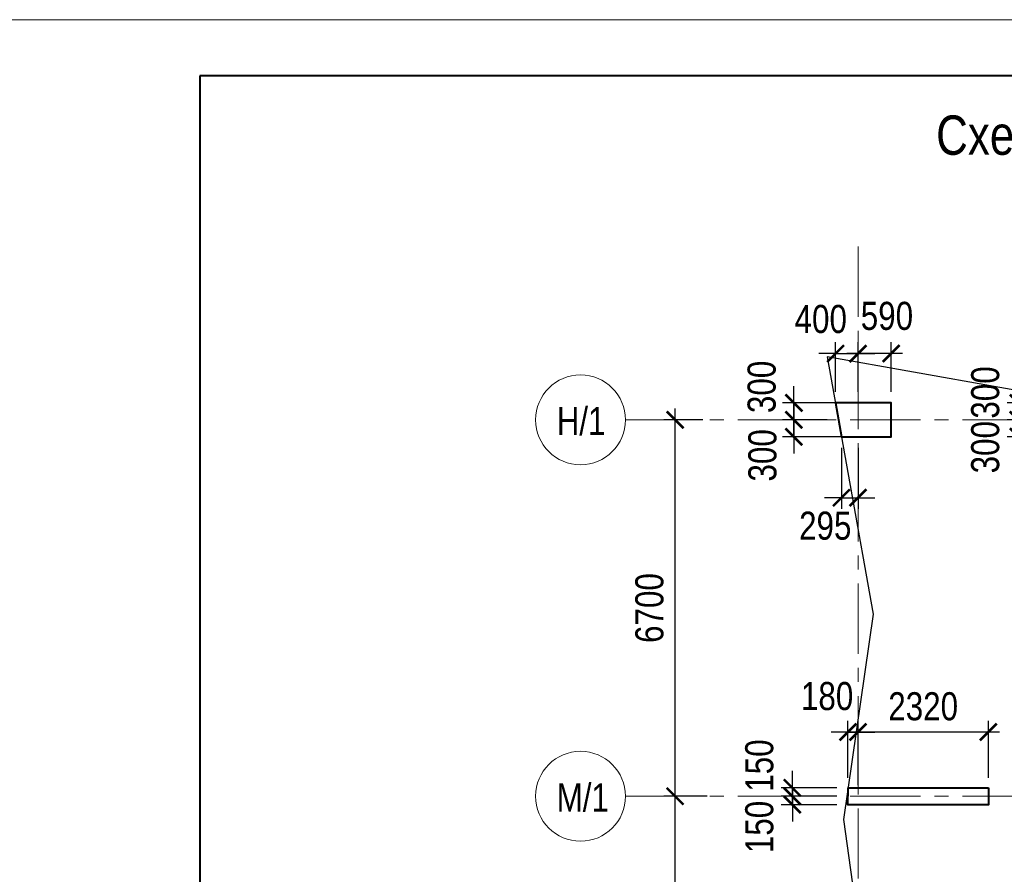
# Model space of a CAD drawing. Header units: inches. Extents: x -7218622 to -7066149, y 5758361 to 6202306.
# Tile 20 of 40: x -7167589 to -7150062, y 5900220 to 5915432. Entities that reach past the tile are written whole.
import ezdxf

# ---------------------------------------------------------------- set-up
doc = ezdxf.new("R2010")
doc.units = ezdxf.units.IN
doc.header["$LTSCALE"] = 1000
doc.header["$MEASUREMENT"] = 0
doc.linetypes.add('CENTER', pattern=[2, 1.25, -0.25, 0.25, -0.25])
for name, color, linetype, lineweight in [('СК-043-С-ПИЛОНЫ', 5, 'Continuous', 40), ('СК-050-П(литы перекрытия)', 3, 'Continuous', 30), ('СК-100-О(си)', 7, 'CENTER', 15), ('СК-110-О-РАЗМЕРЫ', 7, 'Continuous', 15), ('СК-200-Р(амка)', 7, 'Continuous', 40), ('СК-210-Р-РАМКА ЛИНИИ ТОНКИЕ', 7, 'Continuous', 15), ('СК-220-Р-РАМКА ТЕКСТ', 7, 'Continuous', 15), ('СК-400-Т(екст)', 7, 'Continuous', 20)]:
    doc.layers.add(name, color=color, linetype=linetype, lineweight=lineweight)
doc.styles.add('RUSS', font='arial.ttf', dxfattribs={"width": 0.8})
doc.dimstyles.new('100-200', dxfattribs={"dimscale": 0, "dimtxt": 500, "dimasz": 300, "dimexe": 200, "dimexo": 200, "dimgap": 200, "dimtad": 1, "dimdec": 0, "dimzin": 0, "dimdsep": 46, "dimtxsty": 'RUSS', "dimblk": 'ARCHTICK', "dimcen": 0.096, "dimdle": 200, "dimclrd": 7, "dimclre": 7, "dimclrt": 256, "dimadec": 0, "dimazin": 0, "dimtfac": 1, "dimtdec": 0, "dimtmove": 2, "dimatfit": 3, "dimldrblk": 'OBLIQUE', "dimfxl": 1, "dimtolj": 1, "dimtzin": 0, "dimarcsym": 0})

# ---------------------------------------------------------------- blocks, each defined once
blk = doc.blocks.new('_ArchTick')
at = {"color": 0, "linetype": 'ByBlock', "const_width": 0.15}
blk.add_lwpolyline([(-0.5, -0.5), (0.5, 0.5)], dxfattribs=at)
blk = doc.blocks.new('*D274')
at = {"layer": 'Defpoints', "color": 0, "transparency": 16777216}
for p in [(-7155922, 5901610), (-7155152, 5901610), (-7155479, 5897140)]:
    blk.add_point(p, dxfattribs=at)
at = {"layer": 'СК-110-О-РАЗМЕРЫ', "color": 7, "lineweight": -2, "transparency": 16777216}
for p, q in [((-7155922, 5896940), (-7155922, 5901810)), ((-7155352, 5901610), (-7156122, 5901610)), ((-7155679, 5897140), (-7156122, 5897140))]:
    blk.add_line(p, q, dxfattribs=at)
at = {"layer": 'СК-110-О-РАЗМЕРЫ', "color": 7, "lineweight": -2, "transparency": 16777216, "xscale": 300, "yscale": 300, "zscale": 300}
for p, rotation in [((-7155922, 5901610), 90), ((-7155922, 5897140), 270)]:
    blk.add_blockref('_ArchTick', p, dxfattribs=dict(at, rotation=rotation))
at = {"layer": 'СК-110-О-РАЗМЕРЫ', "transparency": 16777216, "insert": (-7156377, 5899375), "char_height": 500, "attachment_point": 5, "rotation": 90, "style": 'RUSS'}
blk.add_mtext('\\A1;4470', dxfattribs=at)
blk = doc.blocks.new('_Oblique')
at = {"color": 0, "linetype": 'ByBlock', "lineweight": -2}
blk.add_line((-0.5, -0.5), (0.5, 0.5), dxfattribs=at)
blk = doc.blocks.new('*D275')
at = {"layer": 'Defpoints', "color": 0, "transparency": 16777216}
for p in [(-7155922, 5908310), (-7155228, 5908310), (-7155454, 5901610)]:
    blk.add_point(p, dxfattribs=at)
at = {"layer": 'СК-110-О-РАЗМЕРЫ', "color": 7, "lineweight": -2, "transparency": 16777216}
for p, q in [((-7155922, 5901410), (-7155922, 5908510)), ((-7155428, 5908310), (-7156122, 5908310)), ((-7155654, 5901610), (-7156122, 5901610))]:
    blk.add_line(p, q, dxfattribs=at)
at = {"layer": 'СК-110-О-РАЗМЕРЫ', "color": 7, "lineweight": -2, "transparency": 16777216, "xscale": 300, "yscale": 300, "zscale": 300}
for p, rotation in [((-7155922, 5908310), 90), ((-7155922, 5901610), 270)]:
    blk.add_blockref('_ArchTick', p, dxfattribs=dict(at, rotation=rotation))
at = {"layer": 'СК-110-О-РАЗМЕРЫ', "transparency": 16777216, "insert": (-7156377, 5904960), "char_height": 500, "attachment_point": 5, "rotation": 90, "style": 'RUSS'}
blk.add_mtext('\\A1;6700', dxfattribs=at)
blk = doc.blocks.new('*D191')
at = {"layer": 'Defpoints', "color": 0, "transparency": 16777216}
for p in [(-7152842, 5901760), (-7153835, 5901610), (-7152845, 5901610)]:
    blk.add_point(p, dxfattribs=at)
at = {"layer": 'СК-110-О-РАЗМЕРЫ', "color": 7, "lineweight": -2, "transparency": 16777216}
for p, q in [((-7153835, 5901760), (-7153835, 5902060)), ((-7153042, 5901760), (-7154035, 5901760)), ((-7153835, 5901760), (-7153835, 5901610)), ((-7153045, 5901610), (-7154035, 5901610)), ((-7153835, 5901610), (-7153835, 5901310))]:
    blk.add_line(p, q, dxfattribs=at)
at = {"layer": 'СК-110-О-РАЗМЕРЫ', "color": 7, "lineweight": -2, "transparency": 16777216, "xscale": 300, "yscale": 300, "zscale": 300}
for p, rotation in [((-7153835, 5901760), 270), ((-7153835, 5901610), 90)]:
    blk.add_blockref('_ArchTick', p, dxfattribs=dict(at, rotation=rotation))
at = {"layer": 'СК-110-О-РАЗМЕРЫ', "transparency": 16777216, "insert": (-7154421, 5902156), "char_height": 500, "attachment_point": 5, "rotation": 90, "style": 'RUSS'}
blk.add_mtext('\\A1;150', dxfattribs=at)
blk = doc.blocks.new('*D192')
at = {"layer": 'Defpoints', "color": 0, "transparency": 16777216}
for p in [(-7153835, 5901610), (-7152845, 5901610), (-7152845, 5901460)]:
    blk.add_point(p, dxfattribs=at)
at = {"layer": 'СК-110-О-РАЗМЕРЫ', "color": 7, "lineweight": -2, "transparency": 16777216}
for p, q in [((-7153835, 5901610), (-7153835, 5901910)), ((-7153045, 5901610), (-7154035, 5901610)), ((-7153835, 5901460), (-7153835, 5901610)), ((-7153045, 5901460), (-7154035, 5901460)), ((-7153835, 5901460), (-7153835, 5901160))]:
    blk.add_line(p, q, dxfattribs=at)
at = {"layer": 'СК-110-О-РАЗМЕРЫ', "color": 7, "lineweight": -2, "transparency": 16777216, "xscale": 300, "yscale": 300, "zscale": 300}
for p, rotation in [((-7153835, 5901610), 270), ((-7153835, 5901460), 90)]:
    blk.add_blockref('_ArchTick', p, dxfattribs=dict(at, rotation=rotation))
at = {"layer": 'СК-110-О-РАЗМЕРЫ', "transparency": 16777216, "insert": (-7154421, 5901063), "char_height": 500, "attachment_point": 5, "rotation": 90, "style": 'RUSS'}
blk.add_mtext('\\A1;150', dxfattribs=at)
blk = doc.blocks.new('*D193')
at = {"layer": 'Defpoints', "color": 0, "transparency": 16777216}
for p in [(-7152666, 5902753), (-7152666, 5901610), (-7150345, 5901735)]:
    blk.add_point(p, dxfattribs=at)
at = {"layer": 'СК-110-О-РАЗМЕРЫ', "color": 7, "lineweight": -2, "transparency": 16777216}
for p, q in [((-7152666, 5901810), (-7152666, 5902953)), ((-7150345, 5901935), (-7150345, 5902953)), ((-7150145, 5902753), (-7152866, 5902753))]:
    blk.add_line(p, q, dxfattribs=at)
at = {"layer": 'СК-110-О-РАЗМЕРЫ', "color": 7, "lineweight": -2, "transparency": 16777216, "xscale": 300, "yscale": 300, "zscale": 300, "rotation": 180}
blk.add_blockref('_ArchTick', (-7152666, 5902753), dxfattribs=at)
at = {"layer": 'СК-110-О-РАЗМЕРЫ', "color": 7, "lineweight": -2, "transparency": 16777216, "xscale": 300, "yscale": 300, "zscale": 300}
blk.add_blockref('_ArchTick', (-7150345, 5902753), dxfattribs=at)
at = {"layer": 'СК-110-О-РАЗМЕРЫ', "transparency": 16777216, "insert": (-7151506, 5903208), "char_height": 500, "attachment_point": 5, "style": 'RUSS'}
blk.add_mtext('\\A1;2320', dxfattribs=at)
blk = doc.blocks.new('*D194')
at = {"layer": 'Defpoints', "color": 0, "transparency": 16777216}
for p in [(-7152666, 5902753), (-7152845, 5901735), (-7152666, 5901610)]:
    blk.add_point(p, dxfattribs=at)
at = {"layer": 'СК-110-О-РАЗМЕРЫ', "color": 7, "lineweight": -2, "transparency": 16777216}
for p, q in [((-7152845, 5901935), (-7152845, 5902953)), ((-7152666, 5901810), (-7152666, 5902953)), ((-7152845, 5902753), (-7153145, 5902753)), ((-7152845, 5902753), (-7152666, 5902753)), ((-7152666, 5902753), (-7152366, 5902753))]:
    blk.add_line(p, q, dxfattribs=at)
at = {"layer": 'СК-110-О-РАЗМЕРЫ', "color": 7, "lineweight": -2, "transparency": 16777216, "xscale": 300, "yscale": 300, "zscale": 300}
blk.add_blockref('_ArchTick', (-7152845, 5902753), dxfattribs=at)
at = {"layer": 'СК-110-О-РАЗМЕРЫ', "color": 7, "lineweight": -2, "transparency": 16777216, "xscale": 300, "yscale": 300, "zscale": 300, "rotation": 180}
blk.add_blockref('_ArchTick', (-7152666, 5902753), dxfattribs=at)
at = {"layer": 'СК-110-О-РАЗМЕРЫ', "transparency": 16777216, "insert": (-7153216, 5903390), "char_height": 500, "attachment_point": 5, "style": 'RUSS'}
blk.add_mtext('\\A1;180', dxfattribs=at)
blk = doc.blocks.new('*D187')
at = {"layer": 'Defpoints', "color": 0, "transparency": 16777216}
for p in [(-7152666, 5909490), (-7152666, 5909239), (-7152075, 5908610)]:
    blk.add_point(p, dxfattribs=at)
at = {"layer": 'СК-110-О-РАЗМЕРЫ', "color": 7, "lineweight": -2, "transparency": 16777216}
for p, q in [((-7152666, 5909439), (-7152666, 5909690)), ((-7152075, 5908810), (-7152075, 5909690)), ((-7151875, 5909490), (-7152866, 5909490))]:
    blk.add_line(p, q, dxfattribs=at)
at = {"layer": 'СК-110-О-РАЗМЕРЫ', "color": 7, "lineweight": -2, "transparency": 16777216, "xscale": 300, "yscale": 300, "zscale": 300, "rotation": 180}
blk.add_blockref('_ArchTick', (-7152666, 5909490), dxfattribs=at)
at = {"layer": 'СК-110-О-РАЗМЕРЫ', "color": 7, "lineweight": -2, "transparency": 16777216, "xscale": 300, "yscale": 300, "zscale": 300}
blk.add_blockref('_ArchTick', (-7152075, 5909490), dxfattribs=at)
at = {"layer": 'СК-110-О-РАЗМЕРЫ', "transparency": 16777216, "insert": (-7152151, 5910157), "char_height": 500, "attachment_point": 5, "style": 'RUSS'}
blk.add_mtext('\\A1;590', dxfattribs=at)
blk = doc.blocks.new('*D188')
at = {"layer": 'Defpoints', "color": 0, "transparency": 16777216}
for p in [(-7152075, 5908610), (-7153808, 5908310), (-7153015, 5908310)]:
    blk.add_point(p, dxfattribs=at)
at = {"layer": 'СК-110-О-РАЗМЕРЫ', "color": 7, "lineweight": -2, "transparency": 16777216}
for p, q in [((-7153808, 5908610), (-7153808, 5908910)), ((-7152275, 5908610), (-7154008, 5908610)), ((-7153808, 5908610), (-7153808, 5908310)), ((-7153215, 5908310), (-7154008, 5908310)), ((-7153808, 5908310), (-7153808, 5908010))]:
    blk.add_line(p, q, dxfattribs=at)
at = {"layer": 'СК-110-О-РАЗМЕРЫ', "color": 7, "lineweight": -2, "transparency": 16777216, "xscale": 300, "yscale": 300, "zscale": 300}
for p, rotation in [((-7153808, 5908610), 270), ((-7153808, 5908310), 90)]:
    blk.add_blockref('_ArchTick', p, dxfattribs=dict(at, rotation=rotation))
at = {"layer": 'СК-110-О-РАЗМЕРЫ', "transparency": 16777216, "insert": (-7154379, 5908896), "char_height": 500, "attachment_point": 5, "rotation": 90, "style": 'RUSS'}
blk.add_mtext('\\A1;300', dxfattribs=at)
blk = doc.blocks.new('*D189')
at = {"layer": 'Defpoints', "color": 0, "transparency": 16777216}
for p in [(-7153808, 5908310), (-7153359, 5908310), (-7152075, 5908009)]:
    blk.add_point(p, dxfattribs=at)
at = {"layer": 'СК-110-О-РАЗМЕРЫ', "color": 7, "lineweight": -2, "transparency": 16777216}
for p, q in [((-7153808, 5908310), (-7153808, 5908610)), ((-7153559, 5908310), (-7154008, 5908310)), ((-7153808, 5908009), (-7153808, 5908310)), ((-7152275, 5908009), (-7154008, 5908009)), ((-7153808, 5908009), (-7153808, 5907709))]:
    blk.add_line(p, q, dxfattribs=at)
at = {"layer": 'СК-110-О-РАЗМЕРЫ', "color": 7, "lineweight": -2, "transparency": 16777216, "xscale": 300, "yscale": 300, "zscale": 300}
for p, rotation in [((-7153808, 5908310), 270), ((-7153808, 5908009), 90)]:
    blk.add_blockref('_ArchTick', p, dxfattribs=dict(at, rotation=rotation))
at = {"layer": 'СК-110-О-РАЗМЕРЫ', "transparency": 16777216, "insert": (-7154365, 5907678), "char_height": 500, "attachment_point": 5, "rotation": 90, "style": 'RUSS'}
blk.add_mtext('\\A1;300', dxfattribs=at)
blk = doc.blocks.new('*D474')
at = {"layer": 'Defpoints', "color": 0, "transparency": 16777216}
for p in [(-7152666, 5909490), (-7153065, 5908610), (-7152666, 5908610)]:
    blk.add_point(p, dxfattribs=at)
at = {"layer": 'СК-110-О-РАЗМЕРЫ', "color": 7, "lineweight": -2, "transparency": 16777216}
for p, q in [((-7153065, 5908810), (-7153065, 5909690)), ((-7152666, 5908810), (-7152666, 5909690)), ((-7153065, 5909490), (-7153365, 5909490)), ((-7153065, 5909490), (-7152666, 5909490)), ((-7152666, 5909490), (-7152366, 5909490))]:
    blk.add_line(p, q, dxfattribs=at)
at = {"layer": 'СК-110-О-РАЗМЕРЫ', "color": 7, "lineweight": -2, "transparency": 16777216, "xscale": 300, "yscale": 300, "zscale": 300}
blk.add_blockref('_ArchTick', (-7153065, 5909490), dxfattribs=at)
at = {"layer": 'СК-110-О-РАЗМЕРЫ', "color": 7, "lineweight": -2, "transparency": 16777216, "xscale": 300, "yscale": 300, "zscale": 300, "rotation": 180}
blk.add_blockref('_ArchTick', (-7152666, 5909490), dxfattribs=at)
at = {"layer": 'СК-110-О-РАЗМЕРЫ', "transparency": 16777216, "insert": (-7153329, 5910102), "char_height": 500, "attachment_point": 5, "style": 'RUSS'}
blk.add_mtext('\\A1;400', dxfattribs=at)
blk = doc.blocks.new('*D475')
at = {"layer": 'Defpoints', "color": 0, "transparency": 16777216}
for p in [(-7149095, 5908610), (-7149813, 5908310), (-7149098, 5908310)]:
    blk.add_point(p, dxfattribs=at)
at = {"layer": 'СК-110-О-РАЗМЕРЫ', "color": 7, "lineweight": -2, "transparency": 16777216}
for p, q in [((-7149813, 5908610), (-7149813, 5908910)), ((-7149295, 5908610), (-7150013, 5908610)), ((-7149813, 5908610), (-7149813, 5908310)), ((-7149298, 5908310), (-7150013, 5908310)), ((-7149813, 5908310), (-7149813, 5908010))]:
    blk.add_line(p, q, dxfattribs=at)
at = {"layer": 'СК-110-О-РАЗМЕРЫ', "color": 7, "lineweight": -2, "transparency": 16777216, "xscale": 300, "yscale": 300, "zscale": 300}
for p, rotation in [((-7149813, 5908610), 270), ((-7149813, 5908310), 90)]:
    blk.add_blockref('_ArchTick', p, dxfattribs=dict(at, rotation=rotation))
at = {"layer": 'СК-110-О-РАЗМЕРЫ', "transparency": 16777216, "insert": (-7150399, 5908797), "char_height": 500, "attachment_point": 5, "rotation": 90, "style": 'RUSS'}
blk.add_mtext('\\A1;300', dxfattribs=at)
blk = doc.blocks.new('*D479')
at = {"layer": 'Defpoints', "color": 0, "transparency": 16777216}
for p in [(-7149813, 5908310), (-7149098, 5908310), (-7149095, 5908010)]:
    blk.add_point(p, dxfattribs=at)
at = {"layer": 'СК-110-О-РАЗМЕРЫ', "color": 7, "lineweight": -2, "transparency": 16777216}
for p, q in [((-7149813, 5908310), (-7149813, 5908610)), ((-7149298, 5908310), (-7150013, 5908310)), ((-7149813, 5908010), (-7149813, 5908310)), ((-7149295, 5908010), (-7150013, 5908010)), ((-7149813, 5908010), (-7149813, 5907710))]:
    blk.add_line(p, q, dxfattribs=at)
at = {"layer": 'СК-110-О-РАЗМЕРЫ', "color": 7, "lineweight": -2, "transparency": 16777216, "xscale": 300, "yscale": 300, "zscale": 300}
for p, rotation in [((-7149813, 5908310), 270), ((-7149813, 5908010), 90)]:
    blk.add_blockref('_ArchTick', p, dxfattribs=dict(at, rotation=rotation))
at = {"layer": 'СК-110-О-РАЗМЕРЫ', "transparency": 16777216, "insert": (-7150399, 5907823), "char_height": 500, "attachment_point": 5, "rotation": 90, "style": 'RUSS'}
blk.add_mtext('\\A1;300', dxfattribs=at)
blk = doc.blocks.new('*D476')
at = {"layer": 'Defpoints', "color": 0, "transparency": 16777216}
for p in [(-7152960, 5908009), (-7152666, 5908009), (-7152666, 5906924)]:
    blk.add_point(p, dxfattribs=at)
at = {"layer": 'СК-110-О-РАЗМЕРЫ', "color": 7, "lineweight": -2, "transparency": 16777216}
for p, q in [((-7152960, 5907809), (-7152960, 5906724)), ((-7152666, 5907809), (-7152666, 5906724)), ((-7152960, 5906924), (-7153260, 5906924)), ((-7152960, 5906924), (-7152666, 5906924)), ((-7152666, 5906924), (-7152366, 5906924))]:
    blk.add_line(p, q, dxfattribs=at)
at = {"layer": 'СК-110-О-РАЗМЕРЫ', "color": 7, "lineweight": -2, "transparency": 16777216, "xscale": 300, "yscale": 300, "zscale": 300}
blk.add_blockref('_ArchTick', (-7152960, 5906924), dxfattribs=at)
at = {"layer": 'СК-110-О-РАЗМЕРЫ', "color": 7, "lineweight": -2, "transparency": 16777216, "xscale": 300, "yscale": 300, "zscale": 300, "rotation": 180}
blk.add_blockref('_ArchTick', (-7152666, 5906924), dxfattribs=at)
at = {"layer": 'СК-110-О-РАЗМЕРЫ', "transparency": 16777216, "insert": (-7153249, 5906423), "char_height": 500, "attachment_point": 5, "style": 'RUSS'}
blk.add_mtext('\\A1;295', dxfattribs=at)

msp = doc.modelspace()

# ---------------------------------------------------------------- linework, layer by layer
at = {"layer": 'СК-043-С-ПИЛОНЫ'}
for points in [[(-7152961.4, 5908009.3), (-7152075.3, 5908009.3), (-7152075.3, 5908609.6), (-7153069.3, 5908609.6)], [(-7150342.4, 5901759.7), (-7150345.4, 5901459.7), (-7152845.4, 5901459.7), (-7152842.4, 5901759.7)]]:
    msp.add_lwpolyline(points, close=True, dxfattribs=at)
at = {"layer": 'СК-050-П(литы перекрытия)'}
msp.add_lwpolyline([(-7135485.7, 5887974.6), (-7135485.7, 5890674.6), (-7132887, 5890674.6), (-7132491.3, 5893549.1), (-7133021.1, 5897397.8), (-7132491.3, 5901801.5), (-7133022.1, 5905252.2), (-7132201.7, 5909432.9), (-7136761.6, 5908612.1), (-7139721.6, 5909142.1), (-7142680.3, 5908612.1), (-7145641.6, 5909142.1), (-7148601.6, 5908612.1), (-7153217.5, 5909434), (-7152393.7, 5904851.6), (-7152924.2, 5901198.6), (-7152394.2, 5897399.2), (-7152924.3, 5893550), (-7152394.2, 5889699.5), (-7152924.1, 5886049.6), (-7152394.1, 5882399.6), (-7152924.1, 5878748.8), (-7152394, 5875098.9)], dxfattribs=at)
at = {"layer": 'СК-100-О(си)', "linetype": 'CENTER'}
for p, q in [((-7152665.7, 5911393.9), (-7152665.7, 5859887.7)), ((-7156805.8, 5908309.7), (-7129480.8, 5908309.7)), ((-7156805.8, 5901609.7), (-7129480.8, 5901609.7))]:
    msp.add_line(p, q, dxfattribs=at)
at = {"layer": 'СК-100-О(си)', "linetype": 'Continuous'}
for centre in [(-7157605.8, 5908309.7), (-7157605.8, 5901609.7)]:
    msp.add_circle(centre, 800, dxfattribs=at)
at = {"layer": 'СК-200-Р(амка)'}
for p, q in [((-7085381.5, 5914432.3), (-7164381.5, 5914432.3)), ((-7164381.5, 5914432.3), (-7164381.5, 5857032.3))]:
    msp.add_line(p, q, dxfattribs=at)
at = {"layer": 'СК-210-Р-РАМКА ЛИНИИ ТОНКИЕ'}
msp.add_line((-7168381.5, 5915432.3), (-7084381.5, 5915432.3), dxfattribs=at)

# ---------------------------------------------------------------- texts
at = {"layer": 'СК-220-Р-РАМКА ТЕКСТ', "color": 7, "style": 'RUSS', "width": 0.8}
msp.add_text('Схема несущих конструкций 12-го - 16-го этажей.', height=700, dxfattribs=at).set_placement((-7151275.4, 5913027.6))
at = {"layer": 'СК-400-Т(екст)', "style": 'RUSS', "width": 0.8}
for s, p in [('Н/1', (-7158030.4, 5908037.3)), ('М/1', (-7158031.4, 5901337.3))]:
    msp.add_text(s, height=500, dxfattribs=at).set_placement(p)

# ---------------------------------------------------------------- dimensions: what is measured, and where the dimension line sits
at = {"layer": 'СК-110-О-РАЗМЕРЫ'}
for base, p1, p2, picture, middle in [((-7152665.7, 5909490.4), (-7153065.3, 5908609.6), (-7152665.7, 5908609.6), '*D474', (-7153329.4, 5910102.3)), ((-7152665.7, 5909490.4), (-7152075.3, 5908609.6), (-7152665.7, 5909238.9), '*D187', (-7152151.3, 5910157.2)), ((-7152665.7, 5906923.9), (-7152960.4, 5908009.3), (-7152665.7, 5908009.3), '*D476', (-7153249.1, 5906423.1)), ((-7152665.7, 5902752.7), (-7152845.4, 5901734.7), (-7152665.7, 5901609.7), '*D194', (-7153216, 5903390.1))]:
    dim = msp.add_linear_dim(base=base, p1=p1, p2=p2, dimstyle='100-200', override={"dimscale": 1}, dxfattribs=at)
    dim.commit()
    dim.dimension.update_dxf_attribs({"geometry": picture, "text_midpoint": middle, "dimtype": 160})
for base, p1, p2, angle, picture, middle in [((-7153808.4, 5908309.7), (-7152075.3, 5908609.6), (-7153015.4, 5908309.7), 90, '*D188', (-7154378.7, 5908895.7)), ((-7149813.3, 5908309.7), (-7149095.1, 5908609.6), (-7149097.9, 5908309.7), 90, '*D475', (-7150399.1, 5908796.7)), ((-7153808.1, 5908309.7), (-7152075.3, 5908009.3), (-7153358.7, 5908309.7), 90, '*D189', (-7154364.5, 5907678)), ((-7149813.3, 5908309.7), (-7149095.1, 5908009.7), (-7149097.9, 5908309.7), 270, '*D479', (-7150399.1, 5907822.6)), ((-7153835.3, 5901609.6), (-7152842.4, 5901759.6), (-7152845.4, 5901609.6), 90, '*D191', (-7154421.4, 5902156)), ((-7153835.3, 5901609.6), (-7152845.4, 5901459.7), (-7152845.4, 5901609.6), 270, '*D192', (-7154421.4, 5901063.2))]:
    dim = msp.add_linear_dim(base=base, p1=p1, p2=p2, angle=angle, dimstyle='100-200', override={"dimscale": 1}, dxfattribs=at)
    dim.commit()
    dim.dimension.update_dxf_attribs({"geometry": picture, "text_midpoint": middle, "dimtype": 160})
for base, p1, p2, override, picture, middle in [((-7155921.6, 5908309.7), (-7155453.7, 5901609.7), (-7155227.5, 5908309.7), {"dimscale": 1, "dimtxsty": 'RUSS'}, '*D275', (-7156376.9, 5904959.7)), ((-7155921.6, 5901609.7), (-7155479.4, 5897139.6), (-7155151.5, 5901609.7), {"dimscale": 1}, '*D274', (-7156376.9, 5899374.6))]:
    dim = msp.add_linear_dim(base=base, p1=p1, p2=p2, angle=90, dimstyle='100-200', override=override, dxfattribs=at)
    dim.commit()
    dim.dimension.update_dxf_attribs({"geometry": picture, "text_midpoint": middle})
dim = msp.add_linear_dim(base=(-7152665.7, 5902752.7), p1=(-7150345.4, 5901734.7), p2=(-7152665.7, 5901609.7), dimstyle='100-200', override={"dimscale": 1}, dxfattribs=at)
dim.commit()
dim.dimension.update_dxf_attribs({"geometry": '*D193', "text_midpoint": (-7151505.5, 5903208.2)})

doc.saveas('drawing.dxf')
